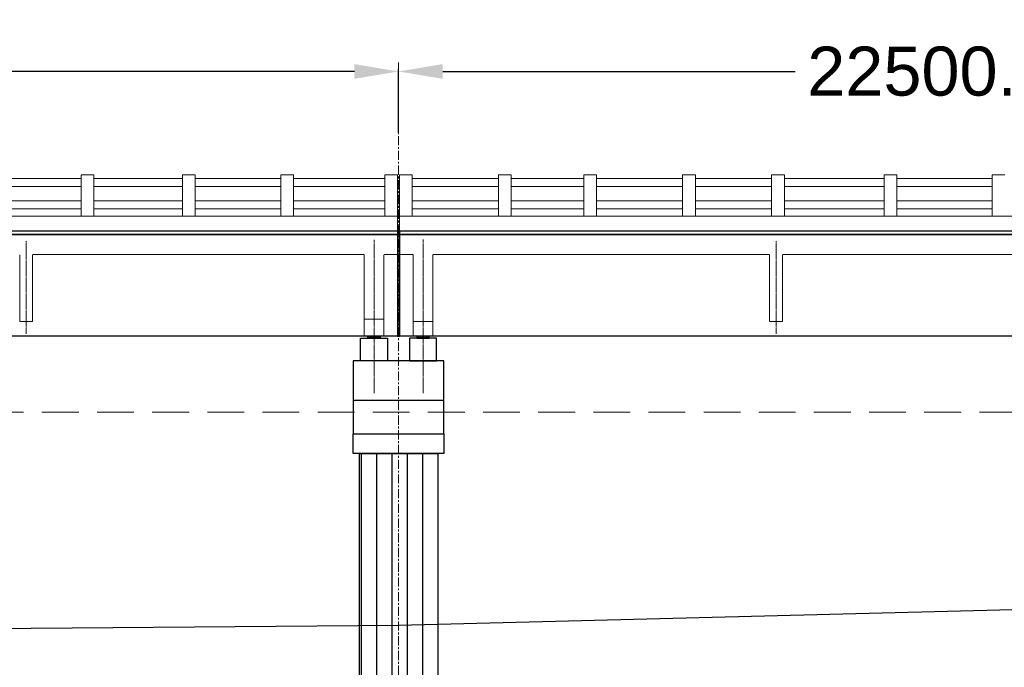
# Model space of a CAD drawing. Header units: inches. Extents: x 4599583 to 15517275, y 2817812 to 28133222499.
# Tile 82 of 95: x 5057295 to 5077383, y 28133191098 to 28133204307. Entities that reach past the tile are written whole.
import ezdxf

# ---------------------------------------------------------------- set-up
doc = ezdxf.new("R2010")
doc.units = ezdxf.units.IN
doc.header["$MEASUREMENT"] = 0
for name, pattern in [('CENTER', [2, 1.25, -0.25, 0.25, -0.25]), ('DASHED2', [0.375, 0.25, -0.125]), ('HIDDEN', [0.375, 0.25, -0.125])]:
    doc.linetypes.add(name, pattern=pattern)
for name, color, linetype in [('3', 201, 'Continuous'), ('CHAINAGE', 7, 'Continuous'), ('CHNGE', 31, 'Continuous'), ('DRG', 210, 'Continuous')]:
    doc.layers.add(name, color=color, linetype=linetype)
for name, color, linetype, lineweight in [('CEN', 3, 'CENTER', 13), ('GL', 5, 'Continuous', 30), ('PITCH', 8, 'Continuous', 5), ('STR', 7, 'Continuous', 25), ('SYM', 8, 'Continuous', 5)]:
    doc.layers.add(name, color=color, linetype=linetype, lineweight=lineweight)
doc.styles.add('ROMANS', font='arial.ttf')
doc.dimstyles.new('Standard$0', dxfattribs={"dimtxt": 60, "dimasz": 60, "dimexe": 60, "dimexo": 60, "dimgap": 25, "dimtad": 0, "dimtih": 1, "dimtoh": 1, "dimlfac": -0.001, "dimzin": 0, "dimdsep": 46, "dimtxsty": 'ROMANS', "dimcen": 30, "dimclrd": 256, "dimclre": 256, "dimclrt": 4, "dimadec": 0, "dimazin": 0, "dimtfac": 1, "dimtix": 1, "dimtofl": 0, "dimtmove": 0, "dimatfit": 0, "dimfxl": 1, "dimtolj": 1, "dimtzin": 0, "dimlwd": -1, "dimlwe": -1, "dimarcsym": 0})
pattern_1 = [(90, (-762919.12, 28134131980.85), (-312.5, 6e-14), [])]
pattern_2 = [(360, (4937211.015, 28132944687.328), (2e-14, 27.5), [20, -7.5]), (90, (4937211.015, 28132944687.328), (-27.5, 2e-14), [20, -7.5])]
pattern_3 = [(180, (5192839.744, 28132944687.328), (2e-14, 27.5), [20, -7.5]), (90, (5192839.744, 28132944687.328), (27.5, -2e-14), [20, -7.5])]

# ---------------------------------------------------------------- blocks, each defined once
blk = doc.blocks.new('*D19')
at = {"layer": 'Defpoints', "color": 0, "transparency": 16777216}
for p in [(5155025, 28133206919), (4885025, 28133204169), (5155025, 28133204169)]:
    blk.add_point(p, dxfattribs=at)
at = {"layer": 'DRG', "color": 4, "lineweight": -2, "transparency": 16777216}
for p, q in [((4885025, 28133204219), (4885025, 28133206969)), ((4885975, 28133206919), (4962704, 28133206919)), ((5154075, 28133206919), (5077347, 28133206919)), ((5155025, 28133204219), (5155025, 28133206969))]:
    blk.add_line(p, q, dxfattribs=at)
at = {"layer": 'DRG', "color": 4, "transparency": 16777216}
for points in [[(4885975, 28133207078), (4885975, 28133206761), (4885025, 28133206919)], [(5154075, 28133207078), (5154075, 28133206761), (5155025, 28133206919)]]:
    blk.add_solid(points, dxfattribs=at)
at = {"layer": 'DRG', "color": 6, "transparency": 16777216, "insert": (5020025, 28133206919), "char_height": 1050, "attachment_point": 5, "style": 'ROMANS'}
blk.add_mtext('\\A1;{\\fTimes New Roman|b0|i0|c0|p18;\\H1.4286x;TOTAL LENGTH OF BRIDGE BETWEEN FACE OF DIRT WALLS 270.000 MTS. (12 SPANS @ 22.500 MTS. C/C EACH)}', dxfattribs=at)
blk = doc.blocks.new('*D22')
at = {"layer": 'Defpoints', "color": 0, "transparency": 16777216}
for p in [(5065025, 28133203251), (5042525, 28133201954), (5065025, 28133201954)]:
    blk.add_point(p, dxfattribs=at)
at = {"layer": 'DRG', "color": 4, "lineweight": -2, "transparency": 16777216}
for p, q in [((5042525, 28133202004), (5042525, 28133203301)), ((5065025, 28133202004), (5065025, 28133203301)), ((5043425, 28133203251), (5050616, 28133203251)), ((5064125, 28133203251), (5056935, 28133203251))]:
    blk.add_line(p, q, dxfattribs=at)
at = {"layer": 'DRG', "color": 4, "transparency": 16777216}
for points in [[(5043425, 28133203401), (5043425, 28133203101), (5042525, 28133203251)], [(5064125, 28133203401), (5064125, 28133203101), (5065025, 28133203251)]]:
    blk.add_solid(points, dxfattribs=at)
at = {"layer": 'DRG', "color": 6, "transparency": 16777216, "insert": (5053775, 28133203251), "char_height": 1000, "attachment_point": 5, "style": 'ROMANS'}
blk.add_mtext('\\A1;22500.00', dxfattribs=at)
blk = doc.blocks.new('*D23')
at = {"layer": 'Defpoints', "color": 0, "transparency": 16777216}
for p in [(5087525, 28133203251), (5065025, 28133201954), (5087525, 28133201954)]:
    blk.add_point(p, dxfattribs=at)
at = {"layer": 'DRG', "color": 4, "lineweight": -2, "transparency": 16777216}
for p, q in [((5065025, 28133202004), (5065025, 28133203301)), ((5087525, 28133202004), (5087525, 28133203301)), ((5065925, 28133203251), (5073116, 28133203251)), ((5086625, 28133203251), (5079435, 28133203251))]:
    blk.add_line(p, q, dxfattribs=at)
at = {"layer": 'DRG', "color": 4, "transparency": 16777216}
for points in [[(5065925, 28133203401), (5065925, 28133203101), (5065025, 28133203251)], [(5086625, 28133203401), (5086625, 28133203101), (5087525, 28133203251)]]:
    blk.add_solid(points, dxfattribs=at)
at = {"layer": 'DRG', "color": 6, "transparency": 16777216, "insert": (5076275, 28133203251), "char_height": 1000, "attachment_point": 5, "style": 'ROMANS'}
blk.add_mtext('\\A1;22500.00', dxfattribs=at)
blk = doc.blocks.new('*D108')
at = {"layer": 'Defpoints', "color": 0, "transparency": 16777216}
for p in [(5155025, 28133206919), (4885025, 28133204169), (5155025, 28133204169)]:
    blk.add_point(p, dxfattribs=at)
at = {"layer": 'DRG', "color": 4, "lineweight": -2, "transparency": 16777216}
for p, q in [((4885025, 28133204219), (4885025, 28133206969)), ((4885975, 28133206919), (4962704, 28133206919)), ((5154075, 28133206919), (5077347, 28133206919)), ((5155025, 28133204219), (5155025, 28133206969))]:
    blk.add_line(p, q, dxfattribs=at)
at = {"layer": 'DRG', "color": 4, "transparency": 16777216}
for points in [[(4885975, 28133207078), (4885975, 28133206761), (4885025, 28133206919)], [(5154075, 28133207078), (5154075, 28133206761), (5155025, 28133206919)]]:
    blk.add_solid(points, dxfattribs=at)
at = {"layer": 'DRG', "color": 6, "transparency": 16777216, "insert": (5020025, 28133206919), "char_height": 1050, "attachment_point": 5, "style": 'ROMANS'}
blk.add_mtext('\\A1;{\\fTimes New Roman|b0|i0|c0|p18;\\H1.4286x;TOTAL LENGTH OF BRIDGE BETWEEN FACE OF DIRT WALLS 270.000 MTS. (12 SPANS @ 22.500 MTS. C/C EACH)}', dxfattribs=at)
blk = doc.blocks.new('*D111')
at = {"layer": 'Defpoints', "color": 0, "transparency": 16777216}
for p in [(5065025, 28133203251), (5042525, 28133201954), (5065025, 28133201954)]:
    blk.add_point(p, dxfattribs=at)
at = {"layer": 'DRG', "color": 4, "lineweight": -2, "transparency": 16777216}
for p, q in [((5042525, 28133202004), (5042525, 28133203301)), ((5065025, 28133202004), (5065025, 28133203301)), ((5043425, 28133203251), (5050616, 28133203251)), ((5064125, 28133203251), (5056935, 28133203251))]:
    blk.add_line(p, q, dxfattribs=at)
at = {"layer": 'DRG', "color": 4, "transparency": 16777216}
for points in [[(5043425, 28133203401), (5043425, 28133203101), (5042525, 28133203251)], [(5064125, 28133203401), (5064125, 28133203101), (5065025, 28133203251)]]:
    blk.add_solid(points, dxfattribs=at)
at = {"layer": 'DRG', "color": 6, "transparency": 16777216, "insert": (5053775, 28133203251), "char_height": 1000, "attachment_point": 5, "style": 'ROMANS'}
blk.add_mtext('\\A1;22500.00', dxfattribs=at)
blk = doc.blocks.new('*D112')
at = {"layer": 'Defpoints', "color": 0, "transparency": 16777216}
for p in [(5087525, 28133203251), (5065025, 28133201954), (5087525, 28133201954)]:
    blk.add_point(p, dxfattribs=at)
at = {"layer": 'DRG', "color": 4, "lineweight": -2, "transparency": 16777216}
for p, q in [((5065025, 28133202004), (5065025, 28133203301)), ((5087525, 28133202004), (5087525, 28133203301)), ((5065925, 28133203251), (5073116, 28133203251)), ((5086625, 28133203251), (5079435, 28133203251))]:
    blk.add_line(p, q, dxfattribs=at)
at = {"layer": 'DRG', "color": 4, "transparency": 16777216}
for points in [[(5065925, 28133203401), (5065925, 28133203101), (5065025, 28133203251)], [(5086625, 28133203401), (5086625, 28133203101), (5087525, 28133203251)]]:
    blk.add_solid(points, dxfattribs=at)
at = {"layer": 'DRG', "color": 6, "transparency": 16777216, "insert": (5076275, 28133203251), "char_height": 1000, "attachment_point": 5, "style": 'ROMANS'}
blk.add_mtext('\\A1;22500.00', dxfattribs=at)
blk = doc.blocks.new('*D154')
at = {"layer": 'Defpoints', "color": 0, "transparency": 16777216}
for p in [(5155025, 28133206919), (4885025, 28133204169), (5155025, 28133204169)]:
    blk.add_point(p, dxfattribs=at)
at = {"layer": 'DRG', "color": 4, "lineweight": -2, "transparency": 16777216}
for p, q in [((4885025, 28133204219), (4885025, 28133206969)), ((4885975, 28133206919), (4962704, 28133206919)), ((5154075, 28133206919), (5077347, 28133206919)), ((5155025, 28133204219), (5155025, 28133206969))]:
    blk.add_line(p, q, dxfattribs=at)
at = {"layer": 'DRG', "color": 4, "transparency": 16777216}
for points in [[(4885975, 28133207078), (4885975, 28133206761), (4885025, 28133206919)], [(5154075, 28133207078), (5154075, 28133206761), (5155025, 28133206919)]]:
    blk.add_solid(points, dxfattribs=at)
at = {"layer": 'DRG', "color": 6, "transparency": 16777216, "insert": (5020025, 28133206919), "char_height": 1050, "attachment_point": 5, "style": 'ROMANS'}
blk.add_mtext('\\A1;{\\fTimes New Roman|b0|i0|c0|p18;\\H1.4286x;TOTAL LENGTH OF BRIDGE BETWEEN FACE OF DIRT WALLS 270.000 MTS. (12 SPANS @ 22.500 MTS. C/C EACH)}', dxfattribs=at)
blk = doc.blocks.new('*D157')
at = {"layer": 'Defpoints', "color": 0, "transparency": 16777216}
for p in [(5065025, 28133203251), (5042525, 28133201954), (5065025, 28133201954)]:
    blk.add_point(p, dxfattribs=at)
at = {"layer": 'DRG', "color": 4, "lineweight": -2, "transparency": 16777216}
for p, q in [((5042525, 28133202004), (5042525, 28133203301)), ((5065025, 28133202004), (5065025, 28133203301)), ((5043425, 28133203251), (5050616, 28133203251)), ((5064125, 28133203251), (5056935, 28133203251))]:
    blk.add_line(p, q, dxfattribs=at)
at = {"layer": 'DRG', "color": 4, "transparency": 16777216}
for points in [[(5043425, 28133203401), (5043425, 28133203101), (5042525, 28133203251)], [(5064125, 28133203401), (5064125, 28133203101), (5065025, 28133203251)]]:
    blk.add_solid(points, dxfattribs=at)
at = {"layer": 'DRG', "color": 6, "transparency": 16777216, "insert": (5053775, 28133203251), "char_height": 1000, "attachment_point": 5, "style": 'ROMANS'}
blk.add_mtext('\\A1;22500.00', dxfattribs=at)
blk = doc.blocks.new('*D158')
at = {"layer": 'Defpoints', "color": 0, "transparency": 16777216}
for p in [(5087525, 28133203251), (5065025, 28133201954), (5087525, 28133201954)]:
    blk.add_point(p, dxfattribs=at)
at = {"layer": 'DRG', "color": 4, "lineweight": -2, "transparency": 16777216}
for p, q in [((5065025, 28133202004), (5065025, 28133203301)), ((5087525, 28133202004), (5087525, 28133203301)), ((5065925, 28133203251), (5073116, 28133203251)), ((5086625, 28133203251), (5079435, 28133203251))]:
    blk.add_line(p, q, dxfattribs=at)
at = {"layer": 'DRG', "color": 4, "transparency": 16777216}
for points in [[(5065925, 28133203401), (5065925, 28133203101), (5065025, 28133203251)], [(5086625, 28133203401), (5086625, 28133203101), (5087525, 28133203251)]]:
    blk.add_solid(points, dxfattribs=at)
at = {"layer": 'DRG', "color": 6, "transparency": 16777216, "insert": (5076275, 28133203251), "char_height": 1000, "attachment_point": 5, "style": 'ROMANS'}
blk.add_mtext('\\A1;22500.00', dxfattribs=at)

msp = doc.modelspace()

# ---------------------------------------------------------------- hatches: boundary and pattern name
at = {"layer": 'CHNGE', "linetype": 'Continuous'}
h = msp.add_hatch(dxfattribs=at)
h.set_pattern_fill('ANSI31', color=8, scale=2500, angle=45, style=0)
h.set_pattern_definition(pattern_1)
h.paths.add_polyline_path([(5065825.38, 28133194105.96), (5065035.38, 28133194184.486), (5065035.38, 28133188199.279), (5065825.38, 28133188199.279)])
h.paths.add_polyline_path([(5065015.38, 28133194186.474), (5064225.38, 28133194265), (5064225.38, 28133188199.279), (5065015.38, 28133188199.279)])
h.paths.add_polyline_path([(5065015.38, 28133195456.736), (5064225.38, 28133195456.736), (5064225.38, 28133194265), (5065015.38, 28133194186.474)])
h.paths.add_polyline_path([(5065825.38, 28133195456.736), (5065035.38, 28133195456.736), (5065035.38, 28133194184.486), (5065825.38, 28133194105.96)])
h = msp.add_hatch(dxfattribs=at)
h.set_pattern_fill('ANSI31', color=8, scale=2500, angle=45, style=0)
h.set_pattern_definition(pattern_1)
h.paths.add_polyline_path([(5065825.38, 28133194105.96), (5065035.38, 28133194184.486), (5065035.38, 28133188199.279), (5065825.38, 28133188199.279)])
h.paths.add_polyline_path([(5065015.38, 28133194186.474), (5064225.38, 28133194265), (5064225.38, 28133188199.279), (5065015.38, 28133188199.279)])
h.paths.add_polyline_path([(5065015.38, 28133195456.736), (5064225.38, 28133195456.736), (5064225.38, 28133194265), (5065015.38, 28133194186.474)])
h.paths.add_polyline_path([(5065825.38, 28133195456.736), (5065035.38, 28133195456.736), (5065035.38, 28133194184.486), (5065825.38, 28133194105.96)])
h = msp.add_hatch(dxfattribs=at)
h.set_pattern_fill('ANSI31', color=8, scale=2500, angle=45, style=0)
h.set_pattern_definition(pattern_1)
h.paths.add_polyline_path([(5065825.38, 28133194105.96), (5065035.38, 28133194184.486), (5065035.38, 28133188199.279), (5065825.38, 28133188199.279)])
h.paths.add_polyline_path([(5065015.38, 28133194186.474), (5064225.38, 28133194265), (5064225.38, 28133188199.279), (5065015.38, 28133188199.279)])
h.paths.add_polyline_path([(5065015.38, 28133195456.736), (5064225.38, 28133195456.736), (5064225.38, 28133194265), (5065015.38, 28133194186.474)])
h.paths.add_polyline_path([(5065825.38, 28133195456.736), (5065035.38, 28133195456.736), (5065035.38, 28133194184.486), (5065825.38, 28133194105.96)])
at = {"layer": 'PITCH'}
h = msp.add_hatch(dxfattribs=at)
h.set_pattern_fill('ANGLE', color=256, scale=100, style=0)
h.set_pattern_definition(pattern_2)
h.paths.add_polyline_path([(5064400.38, 28133197849.28), (5064650.38, 28133197849.28), (5064650.38, 28133197810.28), (5064400.38, 28133197810.28)])
h = msp.add_hatch(dxfattribs=at)
h.set_pattern_fill('ANGLE', color=256, scale=100, style=0)
h.set_pattern_definition(pattern_2)
h.paths.add_polyline_path([(5064400.38, 28133197849.28), (5064650.38, 28133197849.28), (5064650.38, 28133197810.28), (5064400.38, 28133197810.28)])
h = msp.add_hatch(dxfattribs=at)
h.set_pattern_fill('ANGLE', color=256, scale=100, style=0)
h.set_pattern_definition(pattern_2)
h.paths.add_polyline_path([(5064400.38, 28133197849.28), (5064650.38, 28133197849.28), (5064650.38, 28133197810.28), (5064400.38, 28133197810.28)])
h = msp.add_hatch(dxfattribs=at)
h.set_pattern_fill('ANGLE', color=256, scale=100, style=0)
h.set_pattern_definition(pattern_3)
h.paths.add_polyline_path([(5065650.38, 28133197849.28), (5065400.38, 28133197849.28), (5065400.38, 28133197810.28), (5065650.38, 28133197810.28)])
h = msp.add_hatch(dxfattribs=at)
h.set_pattern_fill('ANGLE', color=256, scale=100, style=0)
h.set_pattern_definition(pattern_3)
h.paths.add_polyline_path([(5065650.38, 28133197849.28), (5065400.38, 28133197849.28), (5065400.38, 28133197810.28), (5065650.38, 28133197810.28)])
h = msp.add_hatch(dxfattribs=at)
h.set_pattern_fill('ANGLE', color=256, scale=100, style=0)
h.set_pattern_definition(pattern_3)
h.paths.add_polyline_path([(5065650.38, 28133197849.28), (5065400.38, 28133197849.28), (5065400.38, 28133197810.28), (5065650.38, 28133197810.28)])

# ---------------------------------------------------------------- linework, layer by layer
at = {"color": 7, "ltscale": 0.9}
for p, q in [((5065005.38, 28133199999.28), (5065005.38, 28133197849.28)), ((5065005.38, 28133199999.28), (5065005.38, 28133197849.28)), ((5065005.38, 28133199999.28), (5065005.38, 28133197849.28)), ((5065045.38, 28133199999.28), (5065045.38, 28133197849.28)), ((5065045.38, 28133199999.28), (5065045.38, 28133197849.28)), ((5065045.38, 28133199999.28), (5065045.38, 28133197849.28))]:
    msp.add_line(p, q, dxfattribs=at)
at = {"color": 7, "lineweight": 25, "ltscale": 0.5}
msp.add_line((5065045.38, 28133199924.28), (5065045.38, 28133197849.28), dxfattribs=at)
msp.add_line((5065045.38, 28133199924.28), (5065045.38, 28133197849.28), dxfattribs=at)
msp.add_line((5065045.38, 28133199924.28), (5065045.38, 28133197849.28), dxfattribs=at)
for points in [[(5064400.38, 28133197849.28), (5064650.38, 28133197849.28), (5064650.38, 28133197810.28), (5064400.38, 28133197810.28)], [(5064400.38, 28133197849.28), (5064650.38, 28133197849.28), (5064650.38, 28133197810.28), (5064400.38, 28133197810.28)], [(5064400.38, 28133197849.28), (5064650.38, 28133197849.28), (5064650.38, 28133197810.28), (5064400.38, 28133197810.28)], [(5065650.38, 28133197849.28), (5065400.38, 28133197849.28), (5065400.38, 28133197810.28), (5065650.38, 28133197810.28)], [(5065650.38, 28133197849.28), (5065400.38, 28133197849.28), (5065400.38, 28133197810.28), (5065650.38, 28133197810.28)], [(5065650.38, 28133197849.28), (5065400.38, 28133197849.28), (5065400.38, 28133197810.28), (5065650.38, 28133197810.28)], [(5064250.38, 28133197810.28), (5064800.38, 28133197810.28), (5064800.38, 28133197349.28), (5064250.38, 28133197349.28)], [(5064250.38, 28133197810.28), (5064800.38, 28133197810.28), (5064800.38, 28133197349.28), (5064250.38, 28133197349.28)], [(5064250.38, 28133197810.28), (5064800.38, 28133197810.28), (5064800.38, 28133197349.28), (5064250.38, 28133197349.28)], [(5065800.38, 28133197810.28), (5065250.38, 28133197810.28), (5065250.38, 28133197349.28), (5065800.38, 28133197349.28)], [(5065800.38, 28133197810.28), (5065250.38, 28133197810.28), (5065250.38, 28133197349.28), (5065800.38, 28133197349.28)], [(5065800.38, 28133197810.28), (5065250.38, 28133197810.28), (5065250.38, 28133197349.28), (5065800.38, 28133197349.28)]]:
    msp.add_lwpolyline(points, close=True, dxfattribs=at)
at = {"layer": '3', "color": 87, "linetype": 'HIDDEN', "lineweight": 5, "ltscale": 50}
for p, q in [((5057295.38, 28133198149.28), (5057295.38, 28133199514.28)), ((5057295.38, 28133198149.28), (5057295.38, 28133199514.28)), ((5057295.38, 28133198149.28), (5057295.38, 28133199514.28)), ((5057555.38, 28133198149.28), (5057555.38, 28133199514.28)), ((5064325.38, 28133199514.28), (5057555.38, 28133199514.28)), ((5057555.38, 28133198149.28), (5057555.38, 28133199514.28)), ((5064325.38, 28133199514.28), (5057555.38, 28133199514.28)), ((5057555.38, 28133198149.28), (5057555.38, 28133199514.28)), ((5064325.38, 28133199514.28), (5057555.38, 28133199514.28)), ((5057555.38, 28133198149.28), (5057555.38, 28133199514.28)), ((5064325.38, 28133199514.28), (5057555.38, 28133199514.28)), ((5057555.38, 28133198149.28), (5057555.38, 28133199514.28)), ((5064325.38, 28133199514.28), (5057555.38, 28133199514.28)), ((5057555.38, 28133198149.28), (5057555.38, 28133199514.28)), ((5064325.38, 28133199514.28), (5057555.38, 28133199514.28)), ((5064325.38, 28133197849.28), (5064325.38, 28133199514.28)), ((5064325.38, 28133197849.28), (5064325.38, 28133199514.28)), ((5064325.38, 28133197849.28), (5064325.38, 28133199514.28)), ((5064725.38, 28133197849.28), (5064725.38, 28133199514.28)), ((5065005.38, 28133199514.28), (5064725.38, 28133199514.28)), ((5064725.38, 28133197849.28), (5064725.38, 28133199514.28)), ((5065005.38, 28133199514.28), (5064725.38, 28133199514.28)), ((5064725.38, 28133197849.28), (5064725.38, 28133199514.28)), ((5065005.38, 28133199514.28), (5064725.38, 28133199514.28)), ((5065045.38, 28133199514.28), (5065325.38, 28133199514.28)), ((5065045.38, 28133199514.28), (5065325.38, 28133199514.28)), ((5065045.38, 28133199514.28), (5065325.38, 28133199514.28)), ((5065325.38, 28133197849.28), (5065325.38, 28133199514.28)), ((5065325.38, 28133197849.28), (5065325.38, 28133199514.28)), ((5065325.38, 28133197849.28), (5065325.38, 28133199514.28)), ((5065725.38, 28133197849.28), (5065725.38, 28133199514.28)), ((5065725.38, 28133199514.28), (5072560.785, 28133199514.28)), ((5072595.38, 28133199514.28), (5065725.38, 28133199514.28)), ((5065725.38, 28133197849.28), (5065725.38, 28133199514.28)), ((5065725.38, 28133199514.28), (5072560.785, 28133199514.28)), ((5072595.38, 28133199514.28), (5065725.38, 28133199514.28)), ((5065725.38, 28133197849.28), (5065725.38, 28133199514.28)), ((5065725.38, 28133199514.28), (5072560.785, 28133199514.28)), ((5072595.38, 28133199514.28), (5065725.38, 28133199514.28)), ((5072595.38, 28133198149.28), (5072595.38, 28133199514.28)), ((5072595.38, 28133198149.28), (5072595.38, 28133199514.28)), ((5072595.38, 28133198149.28), (5072595.38, 28133199514.28)), ((5072855.38, 28133198149.28), (5072855.38, 28133199514.28)), ((5079795.38, 28133199514.28), (5072855.38, 28133199514.28)), ((5072855.38, 28133198149.28), (5072855.38, 28133199514.28)), ((5079795.38, 28133199514.28), (5072855.38, 28133199514.28)), ((5072855.38, 28133198149.28), (5072855.38, 28133199514.28)), ((5079795.38, 28133199514.28), (5072855.38, 28133199514.28)), ((5057555.38, 28133198149.28), (5057295.38, 28133198149.28)), ((5057555.38, 28133198149.28), (5057295.38, 28133198149.28)), ((5057555.38, 28133198149.28), (5057295.38, 28133198149.28)), ((5064325.38, 28133198199.28), (5064725.38, 28133198199.28)), ((5064325.38, 28133198199.28), (5064725.38, 28133198199.28)), ((5064325.38, 28133198199.28), (5064725.38, 28133198199.28)), ((5065725.38, 28133198149.28), (5065325.38, 28133198149.28)), ((5065725.38, 28133198149.28), (5065325.38, 28133198149.28)), ((5065725.38, 28133198149.28), (5065325.38, 28133198149.28)), ((5072855.38, 28133198149.28), (5072595.38, 28133198149.28)), ((5072855.38, 28133198149.28), (5072595.38, 28133198149.28)), ((5072855.38, 28133198149.28), (5072595.38, 28133198149.28))]:
    msp.add_line(p, q, dxfattribs=at)
at = {"layer": 'CEN', "ltscale": 150}
msp.add_line((5065025.38, 28133203432.846), (5065025.38, 28133181538.846), dxfattribs=at)
msp.add_line((5065025.38, 28133203432.846), (5065025.38, 28133181538.846), dxfattribs=at)
msp.add_line((5065025.38, 28133203432.846), (5065025.38, 28133181538.846), dxfattribs=at)
at = {"layer": 'CEN', "ltscale": 10}
for p, q in [((5057425.38, 28133197899.28), (5057425.38, 28133199799.28)), ((5057425.38, 28133197899.28), (5057425.38, 28133199799.28)), ((5057425.38, 28133197899.28), (5057425.38, 28133199799.28)), ((5057425.38, 28133197899.28), (5057425.38, 28133199799.28)), ((5057425.38, 28133197899.28), (5057425.38, 28133199799.28)), ((5057425.38, 28133197899.28), (5057425.38, 28133199799.28)), ((5064525.38, 28133196692.654), (5064525.38, 28133199817.159)), ((5064525.38, 28133196692.654), (5064525.38, 28133199817.159)), ((5064525.38, 28133196692.654), (5064525.38, 28133199817.159)), ((5065525.38, 28133196692.654), (5065525.38, 28133199825.24)), ((5065525.38, 28133196692.654), (5065525.38, 28133199825.24)), ((5065525.38, 28133196692.654), (5065525.38, 28133199825.24)), ((5072725.38, 28133197899.28), (5072725.38, 28133199799.28)), ((5072725.38, 28133197899.28), (5072725.38, 28133199799.28)), ((5072725.38, 28133197899.28), (5072725.38, 28133199799.28))]:
    msp.add_line(p, q, dxfattribs=at)
at = {"layer": 'CHAINAGE', "linetype": 'ByBlock'}
for p, q in [((5042545.38, 28133199924.28), (5065005.38, 28133199924.28)), ((5042545.38, 28133199924.28), (5065005.38, 28133199924.28)), ((5042545.38, 28133199924.28), (5065005.38, 28133199924.28)), ((5065045.38, 28133199924.28), (5087505.38, 28133199924.28)), ((5065045.38, 28133197849.28), (5065045.38, 28133199924.28)), ((5065045.38, 28133199924.28), (5087505.38, 28133199924.28)), ((5065045.38, 28133197849.28), (5065045.38, 28133199924.28)), ((5065045.38, 28133199924.28), (5087505.38, 28133199924.28)), ((5065045.38, 28133197849.28), (5065045.38, 28133199924.28)), ((5065005.38, 28133197849.28), (5042545.38, 28133197849.28)), ((5065005.38, 28133197849.28), (5042545.38, 28133197849.28)), ((5065005.38, 28133197849.28), (5042545.38, 28133197849.28)), ((5087505.38, 28133197849.28), (5065045.38, 28133197849.28)), ((5087505.38, 28133197849.28), (5065045.38, 28133197849.28)), ((5087505.38, 28133197849.28), (5065045.38, 28133197849.28))]:
    msp.add_line(p, q, dxfattribs=at)
at = {"layer": 'GL', "lineweight": 30}
msp.add_lwpolyline([(5005025.38, 28133191714.28), (5015025.38, 28133191609.28), (5025025.38, 28133191469.28), (5035025.38, 28133191329.28), (5045025.38, 28133191754.28), (5055025.38, 28133191874.28), (5065025.38, 28133191954.28), (5085025.38, 28133192464.28), (5095025.38, 28133192674.28), (5105025.38, 28133192454.28), (5115025.38, 28133192614.28), (5125025.38, 28133192764.28), (5135025.38, 28133193104.28), (5145025.38, 28133193324.28), (5155025.38, 28133196979.28), (5165025.38, 28133197259.28), (5175025.38, 28133197439.28)], dxfattribs=at)
msp.add_lwpolyline([(5005025.38, 28133191714.28), (5015025.38, 28133191609.28), (5025025.38, 28133191469.28), (5035025.38, 28133191329.28), (5045025.38, 28133191754.28), (5055025.38, 28133191874.28), (5065025.38, 28133191954.28), (5085025.38, 28133192464.28), (5095025.38, 28133192674.28), (5105025.38, 28133192454.28), (5115025.38, 28133192614.28), (5125025.38, 28133192764.28), (5135025.38, 28133193104.28), (5145025.38, 28133193324.28), (5155025.38, 28133196979.28), (5165025.38, 28133197259.28), (5175025.38, 28133197439.28)], dxfattribs=at)
msp.add_lwpolyline([(5005025.38, 28133191714.28), (5015025.38, 28133191609.28), (5025025.38, 28133191469.28), (5035025.38, 28133191329.28), (5045025.38, 28133191754.28), (5055025.38, 28133191874.28), (5065025.38, 28133191954.28), (5085025.38, 28133192464.28), (5095025.38, 28133192674.28), (5105025.38, 28133192454.28), (5115025.38, 28133192614.28), (5125025.38, 28133192764.28), (5135025.38, 28133193104.28), (5145025.38, 28133193324.28), (5155025.38, 28133196979.28), (5165025.38, 28133197259.28), (5175025.38, 28133197439.28)], dxfattribs=at)
at = {"layer": 'PITCH', "linetype": 'DASHED2', "ltscale": 3000}
msp.add_line((4885625.38, 28133196299.28), (5154425.38, 28133196299.28), dxfattribs=at)
msp.add_line((4885625.38, 28133196299.28), (5154425.38, 28133196299.28), dxfattribs=at)
msp.add_line((4885625.38, 28133196299.28), (5154425.38, 28133196299.28), dxfattribs=at)
at = {"layer": 'STR'}
for p, q in [((4907545.38, 28133199999.28), (5155025.38, 28133199999.28)), ((4907545.38, 28133199999.28), (5155025.38, 28133199999.28)), ((4907545.38, 28133199999.28), (5155025.38, 28133199999.28)), ((5155005.38, 28133199924.28), (4907545.38, 28133199924.28)), ((5155005.38, 28133199924.28), (4907545.38, 28133199924.28)), ((5155005.38, 28133199924.28), (4907545.38, 28133199924.28)), ((5064100.38, 28133196549.28), (5065950.38, 28133196549.28)), ((5064100.38, 28133196549.28), (5065950.38, 28133196549.28)), ((5064100.38, 28133196549.28), (5065950.38, 28133196549.28))]:
    msp.add_line(p, q, dxfattribs=at)
at = {"layer": 'STR', "color": 2}
msp.add_line((5065005.38, 28133197849.28), (5065045.38, 28133197849.28), dxfattribs=at)
msp.add_line((5065005.38, 28133197849.28), (5065045.38, 28133197849.28), dxfattribs=at)
msp.add_line((5065005.38, 28133197849.28), (5065045.38, 28133197849.28), dxfattribs=at)
at = {"layer": 'STR'}
msp.add_lwpolyline([(5065950.38, 28133197349.28), (5064100.38, 28133197349.28), (5064100.38, 28133196899.28), (5064100.38, 28133195856.736), (5065950.38, 28133195856.736), (5065950.38, 28133196899.28), (5065950.38, 28133197349.28)], dxfattribs=at)
msp.add_lwpolyline([(5065950.38, 28133197349.28), (5064100.38, 28133197349.28), (5064100.38, 28133196899.28), (5064100.38, 28133195856.736), (5065950.38, 28133195856.736), (5065950.38, 28133196899.28), (5065950.38, 28133197349.28)], dxfattribs=at)
msp.add_lwpolyline([(5065950.38, 28133197349.28), (5064100.38, 28133197349.28), (5064100.38, 28133196899.28), (5064100.38, 28133195856.736), (5065950.38, 28133195856.736), (5065950.38, 28133196899.28), (5065950.38, 28133197349.28)], dxfattribs=at)
for points in [[(5064100.38, 28133195856.736), (5065950.38, 28133195856.736), (5065950.38, 28133195456.736), (5064100.38, 28133195456.736)], [(5064100.38, 28133195856.736), (5065950.38, 28133195856.736), (5065950.38, 28133195456.736), (5064100.38, 28133195456.736)], [(5064100.38, 28133195856.736), (5065950.38, 28133195856.736), (5065950.38, 28133195456.736), (5064100.38, 28133195456.736)], [(5064225.38, 28133195456.736), (5065825.38, 28133195456.736), (5065825.38, 28133188199.279), (5064225.38, 28133188199.279)], [(5064225.38, 28133195456.736), (5065825.38, 28133195456.736), (5065825.38, 28133188199.279), (5064225.38, 28133188199.279)], [(5064225.38, 28133195456.736), (5065825.38, 28133195456.736), (5065825.38, 28133188199.279), (5064225.38, 28133188199.279)]]:
    msp.add_lwpolyline(points, close=True, dxfattribs=at)
at = {"layer": 'SYM'}
for p, q in [((5058547.149, 28133201144.28), (5058807.149, 28133201144.28)), ((5058547.149, 28133201144.28), (5058807.149, 28133201144.28)), ((5058547.149, 28133201144.28), (5058807.149, 28133201144.28)), ((5058807.149, 28133201144.28), (5058807.149, 28133200299.28)), ((5058807.149, 28133201144.28), (5058807.149, 28133200299.28)), ((5058807.149, 28133201144.28), (5058807.149, 28133200299.28)), ((5060616.889, 28133201144.28), (5060876.889, 28133201144.28)), ((5060616.889, 28133201144.28), (5060876.889, 28133201144.28)), ((5060616.889, 28133201144.28), (5060876.889, 28133201144.28)), ((5060876.889, 28133201144.28), (5060876.889, 28133200299.28)), ((5060876.889, 28133201144.28), (5060876.889, 28133200299.28)), ((5060876.889, 28133201144.28), (5060876.889, 28133200299.28)), ((5062620.199, 28133201144.28), (5062880.199, 28133201144.28)), ((5062620.199, 28133201144.28), (5062880.199, 28133201144.28)), ((5062620.199, 28133201144.28), (5062880.199, 28133201144.28)), ((5062880.199, 28133201144.28), (5062880.199, 28133200299.28)), ((5062880.199, 28133201144.28), (5062880.199, 28133200299.28)), ((5062880.199, 28133201144.28), (5062880.199, 28133200299.28)), ((5064746.289, 28133201144.28), (5065006.289, 28133201144.28)), ((5064746.289, 28133201144.28), (5065006.289, 28133201144.28)), ((5064746.289, 28133201144.28), (5065006.289, 28133201144.28)), ((5065005.38, 28133201144.28), (5065005.38, 28133199999.28)), ((5065005.38, 28133201144.28), (5065005.38, 28133199999.28)), ((5065005.38, 28133201144.28), (5065005.38, 28133199999.28)), ((5065045.38, 28133201144.28), (5065305.38, 28133201144.28)), ((5065045.38, 28133201144.28), (5065045.38, 28133199999.28)), ((5065045.38, 28133201144.28), (5065305.38, 28133201144.28)), ((5065045.38, 28133201144.28), (5065045.38, 28133199999.28)), ((5065045.38, 28133201144.28), (5065305.38, 28133201144.28)), ((5065045.38, 28133201144.28), (5065045.38, 28133199999.28)), ((5065305.38, 28133201144.28), (5065305.38, 28133200299.28)), ((5065305.38, 28133201144.28), (5065305.38, 28133200299.28)), ((5065305.38, 28133201144.28), (5065305.38, 28133200299.28)), ((5067061.11, 28133201144.28), (5067321.11, 28133201144.28)), ((5067061.11, 28133201144.28), (5067321.11, 28133201144.28)), ((5067061.11, 28133201144.28), (5067321.11, 28133201144.28)), ((5067321.11, 28133201144.28), (5067321.11, 28133200299.28)), ((5067321.11, 28133201144.28), (5067321.11, 28133200299.28)), ((5067321.11, 28133201144.28), (5067321.11, 28133200299.28)), ((5068804.171, 28133201144.28), (5069064.171, 28133201144.28)), ((5068804.171, 28133201144.28), (5068804.171, 28133200299.28)), ((5068804.171, 28133201144.28), (5069064.171, 28133201144.28)), ((5068804.171, 28133201144.28), (5068804.171, 28133200299.28)), ((5068804.171, 28133201144.28), (5069064.171, 28133201144.28)), ((5068804.171, 28133201144.28), (5068804.171, 28133200299.28)), ((5069064.171, 28133201144.28), (5069064.171, 28133200299.28)), ((5069064.171, 28133201144.28), (5069064.171, 28133200299.28)), ((5069064.171, 28133201144.28), (5069064.171, 28133200299.28)), ((5070819.901, 28133201144.28), (5071079.901, 28133201144.28)), ((5070819.901, 28133201144.28), (5071079.901, 28133201144.28)), ((5070819.901, 28133201144.28), (5071079.901, 28133201144.28)), ((5071079.901, 28133201144.28), (5071079.901, 28133200299.28)), ((5071079.901, 28133201144.28), (5071079.901, 28133200299.28)), ((5071079.901, 28133201144.28), (5071079.901, 28133200299.28)), ((5072636.801, 28133201144.28), (5072896.801, 28133201144.28)), ((5072636.801, 28133201144.28), (5072896.801, 28133201144.28)), ((5072636.801, 28133201144.28), (5072896.801, 28133201144.28)), ((5072896.801, 28133201144.28), (5072896.801, 28133200299.28)), ((5072896.801, 28133201144.28), (5072896.801, 28133200299.28)), ((5072896.801, 28133201144.28), (5072896.801, 28133200299.28)), ((5074934.139, 28133201144.28), (5075193.139, 28133201144.28)), ((5074934.139, 28133201144.28), (5075193.139, 28133201144.28)), ((5074934.139, 28133201144.28), (5075193.139, 28133201144.28)), ((5075193.139, 28133201144.28), (5075193.139, 28133200299.28)), ((5075193.139, 28133201144.28), (5075193.139, 28133200299.28)), ((5075193.139, 28133201144.28), (5075193.139, 28133200299.28)), ((5077136.488, 28133201144.28), (5077396.488, 28133201144.28)), ((5077136.488, 28133201144.28), (5077396.488, 28133201144.28)), ((5077136.488, 28133201144.28), (5077396.488, 28133201144.28)), ((5065006.289, 28133200299.28), (5053056.639, 28133200299.28)), ((5065006.289, 28133200299.28), (5053056.639, 28133200299.28)), ((5065006.289, 28133200299.28), (5053056.639, 28133200299.28)), ((5065045.38, 28133200299.28), (5077071.958, 28133200299.28)), ((5065045.38, 28133200299.28), (5077071.958, 28133200299.28)), ((5065045.38, 28133200299.28), (5077071.958, 28133200299.28)), ((5087505.38, 28133200299.28), (5075556.639, 28133200299.28)), ((5087505.38, 28133200299.28), (5075556.639, 28133200299.28)), ((5087505.38, 28133200299.28), (5075556.639, 28133200299.28))]:
    msp.add_line(p, q, dxfattribs=at)
at = {"layer": 'SYM', "ltscale": 0.9}
for p, q in [((5058547.149, 28133201144.28), (5058547.149, 28133200299.28)), ((5058547.149, 28133201144.28), (5058547.149, 28133200299.28)), ((5058547.149, 28133201144.28), (5058547.149, 28133200299.28)), ((5060616.889, 28133201144.28), (5060616.889, 28133200299.28)), ((5060616.889, 28133201144.28), (5060616.889, 28133200299.28)), ((5060616.889, 28133201144.28), (5060616.889, 28133200299.28)), ((5062620.199, 28133201144.28), (5062620.199, 28133200299.28)), ((5062620.199, 28133201144.28), (5062620.199, 28133200299.28)), ((5062620.199, 28133201144.28), (5062620.199, 28133200299.28)), ((5064746.289, 28133201144.28), (5064746.289, 28133200299.28)), ((5064746.289, 28133201144.28), (5064746.289, 28133200299.28)), ((5064746.289, 28133201144.28), (5064746.289, 28133200299.28)), ((5067061.11, 28133201144.28), (5067061.11, 28133200299.28)), ((5067061.11, 28133201144.28), (5067061.11, 28133200299.28)), ((5067061.11, 28133201144.28), (5067061.11, 28133200299.28)), ((5070819.901, 28133201144.28), (5070819.901, 28133200299.28)), ((5070819.901, 28133201144.28), (5070819.901, 28133200299.28)), ((5070819.901, 28133201144.28), (5070819.901, 28133200299.28)), ((5072636.801, 28133201144.28), (5072636.801, 28133200299.28)), ((5072636.801, 28133201144.28), (5072636.801, 28133200299.28)), ((5072636.801, 28133201144.28), (5072636.801, 28133200299.28)), ((5074934.139, 28133201144.28), (5074934.139, 28133200299.28)), ((5074934.139, 28133201144.28), (5074934.139, 28133200299.28)), ((5074934.139, 28133201144.28), (5074934.139, 28133200299.28)), ((5077136.488, 28133201144.28), (5077136.488, 28133200299.28)), ((5077136.488, 28133201144.28), (5077136.488, 28133200299.28)), ((5077136.488, 28133201144.28), (5077136.488, 28133200299.28))]:
    msp.add_line(p, q, dxfattribs=at)
at = {"layer": 'SYM'}
for points in [[(5056848.753, 28133201069.282), (5058547.149, 28133201069.285), (5058547.149, 28133200904.285), (5056848.753, 28133200904.282)], [(5056848.753, 28133201069.282), (5058547.149, 28133201069.285), (5058547.149, 28133200904.285), (5056848.753, 28133200904.282)], [(5056848.753, 28133201069.282), (5058547.149, 28133201069.285), (5058547.149, 28133200904.285), (5056848.753, 28133200904.282)], [(5065305.38, 28133201069.281), (5067061.11, 28133201069.285), (5067061.11, 28133200904.285), (5065305.38, 28133200904.281)], [(5065305.38, 28133201069.281), (5067061.11, 28133201069.285), (5067061.11, 28133200904.285), (5065305.38, 28133200904.281)], [(5065305.38, 28133201069.281), (5067061.11, 28133201069.285), (5067061.11, 28133200904.285), (5065305.38, 28133200904.281)], [(5069064.171, 28133201069.281), (5070819.901, 28133201069.285), (5070819.901, 28133200904.285), (5069064.171, 28133200904.281)], [(5069064.171, 28133201069.281), (5070819.901, 28133201069.285), (5070819.901, 28133200904.285), (5069064.171, 28133200904.281)], [(5069064.171, 28133201069.281), (5070819.901, 28133201069.285), (5070819.901, 28133200904.285), (5069064.171, 28133200904.281)], [(5056848.753, 28133200614.282), (5058547.149, 28133200614.285), (5058547.149, 28133200449.285), (5056848.753, 28133200449.282)], [(5056848.753, 28133200614.282), (5058547.149, 28133200614.285), (5058547.149, 28133200449.285), (5056848.753, 28133200449.282)], [(5056848.753, 28133200614.282), (5058547.149, 28133200614.285), (5058547.149, 28133200449.285), (5056848.753, 28133200449.282)], [(5065305.38, 28133200614.281), (5067061.11, 28133200614.285), (5067061.11, 28133200449.285), (5065305.38, 28133200449.281)], [(5065305.38, 28133200614.281), (5067061.11, 28133200614.285), (5067061.11, 28133200449.285), (5065305.38, 28133200449.281)], [(5065305.38, 28133200614.281), (5067061.11, 28133200614.285), (5067061.11, 28133200449.285), (5065305.38, 28133200449.281)], [(5069064.171, 28133200614.281), (5070819.901, 28133200614.285), (5070819.901, 28133200449.285), (5069064.171, 28133200449.281)], [(5069064.171, 28133200614.281), (5070819.901, 28133200614.285), (5070819.901, 28133200449.285), (5069064.171, 28133200449.281)], [(5069064.171, 28133200614.281), (5070819.901, 28133200614.285), (5070819.901, 28133200449.285), (5069064.171, 28133200449.281)]]:
    msp.add_lwpolyline(points, dxfattribs=at)
for points in [[(5058807.149, 28133201069.28), (5060616.889, 28133201069.285), (5060616.889, 28133200904.285), (5058807.149, 28133200904.28)], [(5058807.149, 28133201069.28), (5060616.889, 28133201069.285), (5060616.889, 28133200904.285), (5058807.149, 28133200904.28)], [(5058807.149, 28133201069.28), (5060616.889, 28133201069.285), (5060616.889, 28133200904.285), (5058807.149, 28133200904.28)], [(5060876.889, 28133201069.28), (5062620.199, 28133201069.285), (5062620.199, 28133200904.285), (5060876.889, 28133200904.28)], [(5060876.889, 28133201069.28), (5062620.199, 28133201069.285), (5062620.199, 28133200904.285), (5060876.889, 28133200904.28)], [(5060876.889, 28133201069.28), (5062620.199, 28133201069.285), (5062620.199, 28133200904.285), (5060876.889, 28133200904.28)], [(5062880.199, 28133201069.28), (5064746.289, 28133201069.285), (5064746.289, 28133200904.285), (5062880.199, 28133200904.28)], [(5062880.199, 28133201069.28), (5064746.289, 28133201069.285), (5064746.289, 28133200904.285), (5062880.199, 28133200904.28)], [(5062880.199, 28133201069.28), (5064746.289, 28133201069.285), (5064746.289, 28133200904.285), (5062880.199, 28133200904.28)], [(5067321.11, 28133201069.28), (5068804.171, 28133201069.285), (5068804.171, 28133200904.285), (5067321.11, 28133200904.28)], [(5067321.11, 28133201069.28), (5068804.171, 28133201069.285), (5068804.171, 28133200904.285), (5067321.11, 28133200904.28)], [(5067321.11, 28133201069.28), (5068804.171, 28133201069.285), (5068804.171, 28133200904.285), (5067321.11, 28133200904.28)], [(5071079.901, 28133201069.28), (5072636.801, 28133201069.285), (5072636.801, 28133200904.285), (5071079.901, 28133200904.28)], [(5071079.901, 28133201069.28), (5072636.801, 28133201069.285), (5072636.801, 28133200904.285), (5071079.901, 28133200904.28)], [(5071079.901, 28133201069.28), (5072636.801, 28133201069.285), (5072636.801, 28133200904.285), (5071079.901, 28133200904.28)], [(5072896.801, 28133201069.28), (5074934.139, 28133201069.285), (5074934.139, 28133200904.285), (5072896.801, 28133200904.28)], [(5072896.801, 28133201069.28), (5074934.139, 28133201069.285), (5074934.139, 28133200904.285), (5072896.801, 28133200904.28)], [(5072896.801, 28133201069.28), (5074934.139, 28133201069.285), (5074934.139, 28133200904.285), (5072896.801, 28133200904.28)], [(5075193.139, 28133201069.28), (5077136.488, 28133201069.285), (5077136.488, 28133200904.285), (5075193.139, 28133200904.28)], [(5075193.139, 28133201069.28), (5077136.488, 28133201069.285), (5077136.488, 28133200904.285), (5075193.139, 28133200904.28)], [(5075193.139, 28133201069.28), (5077136.488, 28133201069.285), (5077136.488, 28133200904.285), (5075193.139, 28133200904.28)], [(5058807.149, 28133200614.28), (5060616.889, 28133200614.285), (5060616.889, 28133200449.285), (5058807.149, 28133200449.28)], [(5058807.149, 28133200614.28), (5060616.889, 28133200614.285), (5060616.889, 28133200449.285), (5058807.149, 28133200449.28)], [(5058807.149, 28133200614.28), (5060616.889, 28133200614.285), (5060616.889, 28133200449.285), (5058807.149, 28133200449.28)], [(5060876.889, 28133200614.28), (5062620.199, 28133200614.285), (5062620.199, 28133200449.285), (5060876.889, 28133200449.28)], [(5060876.889, 28133200614.28), (5062620.199, 28133200614.285), (5062620.199, 28133200449.285), (5060876.889, 28133200449.28)], [(5060876.889, 28133200614.28), (5062620.199, 28133200614.285), (5062620.199, 28133200449.285), (5060876.889, 28133200449.28)], [(5062880.199, 28133200614.28), (5064746.289, 28133200614.285), (5064746.289, 28133200449.285), (5062880.199, 28133200449.28)], [(5062880.199, 28133200614.28), (5064746.289, 28133200614.285), (5064746.289, 28133200449.285), (5062880.199, 28133200449.28)], [(5062880.199, 28133200614.28), (5064746.289, 28133200614.285), (5064746.289, 28133200449.285), (5062880.199, 28133200449.28)], [(5067321.11, 28133200614.28), (5068804.171, 28133200614.285), (5068804.171, 28133200449.285), (5067321.11, 28133200449.28)], [(5067321.11, 28133200614.28), (5068804.171, 28133200614.285), (5068804.171, 28133200449.285), (5067321.11, 28133200449.28)], [(5067321.11, 28133200614.28), (5068804.171, 28133200614.285), (5068804.171, 28133200449.285), (5067321.11, 28133200449.28)], [(5071079.901, 28133200614.28), (5072636.801, 28133200614.285), (5072636.801, 28133200449.285), (5071079.901, 28133200449.28)], [(5071079.901, 28133200614.28), (5072636.801, 28133200614.285), (5072636.801, 28133200449.285), (5071079.901, 28133200449.28)], [(5071079.901, 28133200614.28), (5072636.801, 28133200614.285), (5072636.801, 28133200449.285), (5071079.901, 28133200449.28)], [(5072896.801, 28133200614.28), (5074934.139, 28133200614.285), (5074934.139, 28133200449.285), (5072896.801, 28133200449.28)], [(5072896.801, 28133200614.28), (5074934.139, 28133200614.285), (5074934.139, 28133200449.285), (5072896.801, 28133200449.28)], [(5072896.801, 28133200614.28), (5074934.139, 28133200614.285), (5074934.139, 28133200449.285), (5072896.801, 28133200449.28)], [(5075193.139, 28133200614.28), (5077136.488, 28133200614.285), (5077136.488, 28133200449.285), (5075193.139, 28133200449.28)], [(5075193.139, 28133200614.28), (5077136.488, 28133200614.285), (5077136.488, 28133200449.285), (5075193.139, 28133200449.28)], [(5075193.139, 28133200614.28), (5077136.488, 28133200614.285), (5077136.488, 28133200449.285), (5075193.139, 28133200449.28)]]:
    msp.add_lwpolyline(points, close=True, dxfattribs=at)

# ---------------------------------------------------------------- dimensions: what is measured, and where the dimension line sits
at = {"layer": 'DRG'}
for picture in ['*D19', '*D108', '*D154']:
    dim = msp.add_linear_dim(base=(5155025.38, 28133206919.354), p1=(4885025.38, 28133204169.354), p2=(5155025.38, 28133204169.354), text='{\\fTimes New Roman|b0|i0|c0|p18;\\H1.4286x;TOTAL LENGTH OF BRIDGE BETWEEN FACE OF DIRT WALLS 270.000 MTS. (12 SPANS @ 22.500 MTS. C/C EACH)}', dimstyle='Standard$0', override={"dimscale": 1, "dimtxt": 1050, "dimasz": 950, "dimexe": 50, "dimexo": 50, "dimgap": 300, "dimtoh": 0, "dimtxsty": 'ROMANS', "dimsah": 1, "dimcen": 0.09, "dimdle": 0, "dimclrd": 4, "dimclre": 4, "dimclrt": 6, "dimtm": 0, "dimlwd": 65534, "dimlwe": 65534}, dxfattribs=at)
    dim.commit()
    dim.dimension.update_dxf_attribs({"geometry": picture, "text_midpoint": (5020025.38, 28133206919.354)})
for base, p1, p2, picture, middle in [((5065025.38, 28133203250.753), (5042525.38, 28133201954.448), (5065025.38, 28133201954.448), '*D22', (5053775.38, 28133203250.753)), ((5065025.38, 28133203250.753), (5042525.38, 28133201954.448), (5065025.38, 28133201954.448), '*D111', (5053775.38, 28133203250.753)), ((5065025.38, 28133203250.753), (5042525.38, 28133201954.448), (5065025.38, 28133201954.448), '*D157', (5053775.38, 28133203250.753)), ((5087525.38, 28133203250.753), (5065025.38, 28133201954.448), (5087525.38, 28133201954.448), '*D23', (5076275.38, 28133203250.753)), ((5087525.38, 28133203250.753), (5065025.38, 28133201954.448), (5087525.38, 28133201954.448), '*D112', (5076275.38, 28133203250.753)), ((5087525.38, 28133203250.753), (5065025.38, 28133201954.448), (5087525.38, 28133201954.448), '*D158', (5076275.38, 28133203250.753))]:
    dim = msp.add_linear_dim(base=base, p1=p1, p2=p2, angle=180, dimstyle='Standard$0', override={"dimscale": 1, "dimtxt": 1000, "dimasz": 900, "dimexe": 50, "dimexo": 50, "dimgap": 300, "dimtoh": 0, "dimtxsty": 'ROMANS', "dimsah": 1, "dimcen": 0.09, "dimdle": 0, "dimclrd": 4, "dimclre": 4, "dimclrt": 6, "dimtm": 0, "dimlwd": 65534, "dimlwe": 65534}, dxfattribs=at)
    dim.commit()
    dim.dimension.update_dxf_attribs({"geometry": picture, "text_midpoint": middle})

doc.saveas('drawing.dxf')
